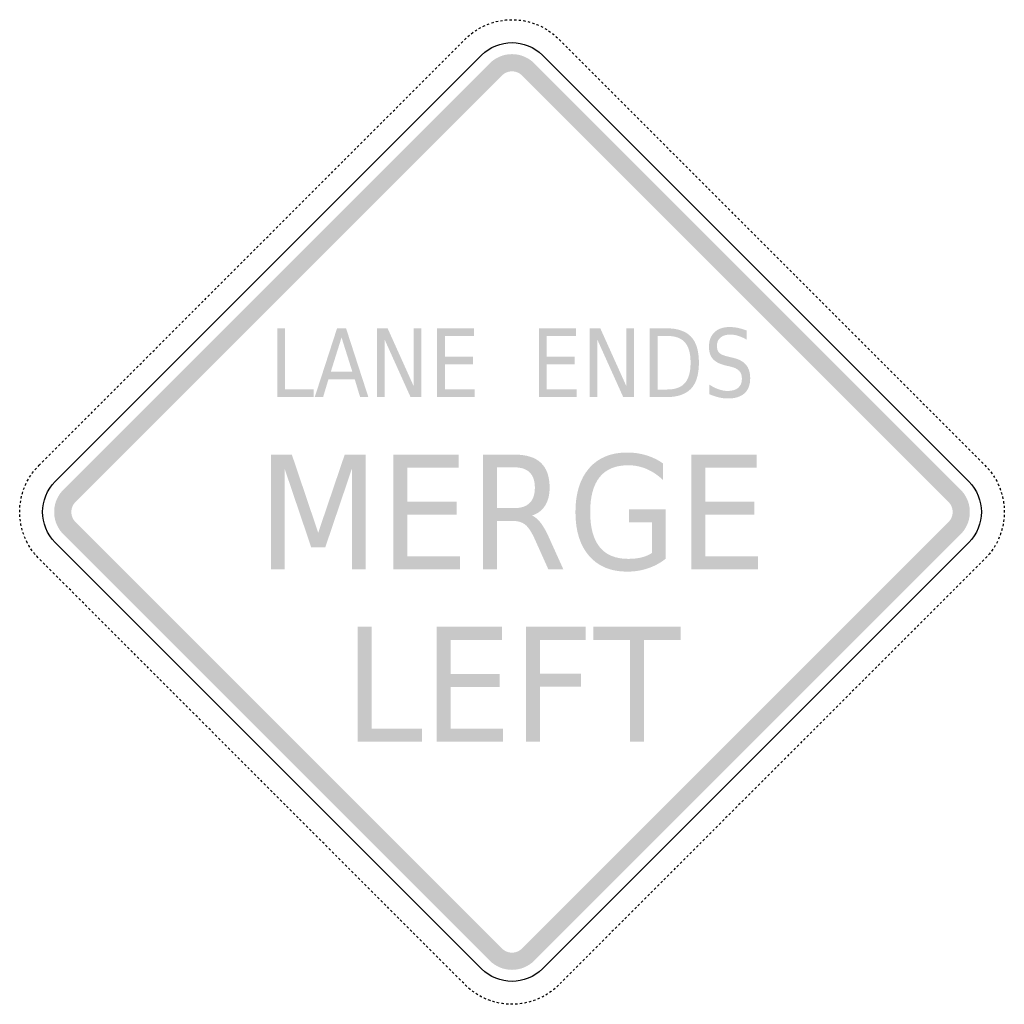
# Model space of a CAD drawing. Header units: inches. Extents: x -0.494 to 0.494, y -0.494 to 0.494.
import ezdxf

# ---------------------------------------------------------------- set-up
doc = ezdxf.new("R2010")
doc.units = ezdxf.units.IN
doc.header["$MEASUREMENT"] = 0

msp = doc.modelspace()

# ---------------------------------------------------------------- hatches: boundary and pattern name
for points in [[(0.02238, 0.44973), (0.02008, 0.45182), (0.01759, 0.45367), (0.01492, 0.45527), (0.01211, 0.45659), (0.00919, 0.45764), (0.00618, 0.4584), (0.0031, 0.45885), (0, 0.459), (-0.0031, 0.45885), (-0.00618, 0.4584), (-0.00919, 0.45764), (-0.01211, 0.45659), (-0.01492, 0.45527), (-0.01759, 0.45367), (-0.02008, 0.45182), (-0.02238, 0.44973), (-0.01018, 0.43752), (-0.00913, 0.43847), (-0.00799, 0.43931), (-0.00678, 0.44004), (-0.00551, 0.44064), (-0.00418, 0.44112), (-0.00281, 0.44146), (-0.00141, 0.44167), (0, 0.44174), (0.00141, 0.44167), (0.00281, 0.44146), (0.00418, 0.44112), (0.00551, 0.44064), (0.00678, 0.44004), (0.00799, 0.43931), (0.00913, 0.43847), (0.01017, 0.43752), (0.02238, 0.44973)], [(-0.43752, 0.01018), (-0.01018, 0.43752), (-0.02238, 0.44973), (-0.44973, 0.02239), (-0.43752, 0.01018)], [(0.01017, 0.43752), (0.43752, 0.01018), (0.44973, 0.02239), (0.02238, 0.44973), (0.01017, 0.43752)], [(-0.23537, 0.18419), (-0.22742, 0.18419), (-0.22742, 0.12298), (-0.19884, 0.12298), (-0.19884, 0.11512), (-0.23537, 0.11512), (-0.23537, 0.18419)], [(-0.13541, 0.18419), (-0.12471, 0.18419), (-0.09868, 0.1264), (-0.09868, 0.18419), (-0.09097, 0.18419), (-0.09097, 0.11512), (-0.10167, 0.11512), (-0.1277, 0.1729), (-0.1277, 0.11512), (-0.13541, 0.11512), (-0.13541, 0.18419)], [(-0.07517, 0.18419), (-0.03805, 0.18419), (-0.03805, 0.17632), (-0.06722, 0.17632), (-0.06722, 0.15587), (-0.03926, 0.15587), (-0.03926, 0.14801), (-0.06722, 0.14801), (-0.06722, 0.12298), (-0.03734, 0.12298), (-0.03734, 0.11512), (-0.07517, 0.11512), (-0.07517, 0.18419)], [(0.02692, 0.18419), (0.06404, 0.18419), (0.06404, 0.17632), (0.03486, 0.17632), (0.03486, 0.15587), (0.06282, 0.15587), (0.06282, 0.14801), (0.03486, 0.14801), (0.03486, 0.12298), (0.06475, 0.12298), (0.06475, 0.11512), (0.02692, 0.11512), (0.02692, 0.18419)], [(0.0778, 0.18419), (0.0885, 0.18419), (0.11453, 0.1264), (0.11453, 0.18419), (0.12224, 0.18419), (0.12224, 0.11512), (0.11154, 0.11512), (0.08551, 0.1729), (0.08551, 0.11512), (0.0778, 0.11512), (0.0778, 0.18419)], [(-0.24159, 0.05756), (-0.22071, 0.05756), (-0.19427, -0.02078), (-0.16769, 0.05756), (-0.1468, 0.05756), (-0.1468, -0.05756), (-0.16047, -0.05756), (-0.16047, 0.04353), (-0.18719, -0.03543), (-0.20128, -0.03543), (-0.22799, 0.04353), (-0.22799, -0.05756), (-0.24159, -0.05756), (-0.24159, 0.05756)], [(-0.11898, 0.05756), (-0.05347, 0.05756), (-0.05347, 0.04445), (-0.10496, 0.04445), (-0.10496, 0.01037), (-0.05562, 0.01037), (-0.05562, -0.00274), (-0.10496, -0.00274), (-0.10496, -0.04445), (-0.05222, -0.04445), (-0.05222, -0.05756), (-0.11898, -0.05756), (-0.11898, 0.05756)], [(0.17969, 0.05756), (0.2452, 0.05756), (0.2452, 0.04445), (0.19371, 0.04445), (0.19371, 0.01037), (0.24305, 0.01037), (0.24305, -0.00274), (0.19371, -0.00274), (0.19371, -0.04445), (0.24645, -0.04445), (0.24645, -0.05756), (0.17969, -0.05756), (0.17969, 0.05756)], [(-0.44973, 0.02239), (-0.4517, 0.02022), (-0.45346, 0.01789), (-0.455, 0.01541), (-0.45631, 0.01279), (-0.45736, 0.01006), (-0.45816, 0.00725), (-0.4587, 0.00437), (-0.45897, 0.00146), (-0.45897, -0.00146), (-0.4587, -0.00437), (-0.45816, -0.00725), (-0.45736, -0.01006), (-0.45631, -0.01279), (-0.455, -0.0154), (-0.45346, -0.01789), (-0.4517, -0.02022), (-0.44973, -0.02238), (-0.43752, -0.01017), (-0.43842, -0.00919), (-0.43922, -0.00813), (-0.43992, -0.007), (-0.44051, -0.00581), (-0.44099, -0.00457), (-0.44135, -0.00329), (-0.4416, -0.00199), (-0.44172, -0.00066), (-0.44172, 0.00067), (-0.4416, 0.00199), (-0.44135, 0.0033), (-0.44099, 0.00457), (-0.44051, 0.00581), (-0.43992, 0.007), (-0.43922, 0.00813), (-0.43842, 0.00919), (-0.43752, 0.01018), (-0.44973, 0.02239)], [(0.44973, -0.02238), (0.4517, -0.02022), (0.45346, -0.01789), (0.455, -0.0154), (0.45631, -0.01279), (0.45736, -0.01006), (0.45816, -0.00725), (0.4587, -0.00437), (0.45897, -0.00146), (0.45897, 0.00146), (0.4587, 0.00437), (0.45816, 0.00725), (0.45736, 0.01006), (0.45631, 0.01279), (0.455, 0.01541), (0.45346, 0.01789), (0.4517, 0.02022), (0.44973, 0.02239), (0.43752, 0.01018), (0.43842, 0.00919), (0.43922, 0.00813), (0.43992, 0.007), (0.44051, 0.00581), (0.44099, 0.00457), (0.44135, 0.0033), (0.4416, 0.00199), (0.44172, 0.00067), (0.44172, -0.00066), (0.4416, -0.00199), (0.44135, -0.00329), (0.44099, -0.00457), (0.44051, -0.00581), (0.43992, -0.007), (0.43922, -0.00813), (0.43842, -0.00919), (0.43752, -0.01017), (0.44973, -0.02238)], [(-0.01018, -0.43752), (-0.43752, -0.01017), (-0.44973, -0.02238), (-0.02238, -0.44973), (-0.01018, -0.43752)], [(0.43752, -0.01017), (0.01017, -0.43752), (0.02238, -0.44973), (0.44973, -0.02238), (0.43752, -0.01017)], [(-0.15482, -0.11512), (-0.1408, -0.11512), (-0.1408, -0.21712), (-0.09035, -0.21712), (-0.09035, -0.23023), (-0.15482, -0.23023), (-0.15482, -0.11512)], [(-0.07564, -0.11512), (-0.01013, -0.11512), (-0.01013, -0.12822), (-0.06162, -0.12822), (-0.06162, -0.1623), (-0.01228, -0.1623), (-0.01228, -0.17541), (-0.06162, -0.17541), (-0.06162, -0.21712), (-0.00888, -0.21712), (-0.00888, -0.23023), (-0.07564, -0.23023), (-0.07564, -0.11512)], [(0.01416, -0.11512), (0.0737, -0.11512), (0.0737, -0.12822), (0.02817, -0.12822), (0.02817, -0.16215), (0.06925, -0.16215), (0.06925, -0.17526), (0.02817, -0.17526), (0.02817, -0.23023), (0.01416, -0.23023), (0.01416, -0.11512)], [(0.08154, -0.11512), (0.16918, -0.11512), (0.16918, -0.12822), (0.1324, -0.12822), (0.1324, -0.23023), (0.11832, -0.23023), (0.11832, -0.12822), (0.08154, -0.12822), (0.08154, -0.11512)], [(-0.02238, -0.44973), (-0.02008, -0.45182), (-0.01759, -0.45367), (-0.01492, -0.45526), (-0.01211, -0.45659), (-0.00919, -0.45764), (-0.00618, -0.45839), (-0.0031, -0.45885), (0, -0.459), (0.0031, -0.45885), (0.00618, -0.45839), (0.00919, -0.45764), (0.01211, -0.45659), (0.01492, -0.45526), (0.01759, -0.45367), (0.02008, -0.45182), (0.02238, -0.44973), (0.01017, -0.43752), (0.00913, -0.43847), (0.00799, -0.43931), (0.00678, -0.44004), (0.00551, -0.44064), (0.00418, -0.44111), (0.00281, -0.44146), (0.00141, -0.44167), (0, -0.44173), (-0.00141, -0.44167), (-0.00281, -0.44146), (-0.00418, -0.44111), (-0.00551, -0.44064), (-0.00678, -0.44004), (-0.00799, -0.43931), (-0.00913, -0.43847), (-0.01018, -0.43752), (-0.02238, -0.44973)]]:
    msp.add_hatch(color=7).paths.add_polyline_path(points)
h = msp.add_hatch(color=7)
h.paths.add_polyline_path([(-0.17536, 0.18419), (-0.16636, 0.18419), (-0.14398, 0.11512), (-0.15224, 0.11512), (-0.15759, 0.13284), (-0.18405, 0.13284), (-0.1894, 0.11512), (-0.19777, 0.11512), (-0.17536, 0.18419)])
h.paths.add_polyline_path([(-0.17088, 0.17498), (-0.18165, 0.14061), (-0.16006, 0.14061), (-0.17088, 0.17498)], flags=0)
h = msp.add_hatch(color=7)
edge = h.paths.add_edge_path()
edge.add_line((0.13804, 0.18419), (0.15436, 0.18419))
edge.add_spline(control_points=[(0.15436, 0.18419), (0.16574, 0.18419), (0.17409, 0.1814), (0.17941, 0.17584), (0.18473, 0.17027), (0.18739, 0.16156), (0.18739, 0.14972), (0.18739, 0.13782), (0.18472, 0.12907), (0.17937, 0.12349), (0.17402, 0.11791), (0.16569, 0.11512), (0.15436, 0.11512)], knot_values=[0, 0, 0, 0, 1, 1, 1, 2, 2, 2, 3, 3, 3, 4, 4, 4, 4], degree=3, periodic=0)
edge.add_line((0.15436, 0.11512), (0.13804, 0.11512))
edge.add_line((0.13804, 0.11512), (0.13804, 0.18419))
edge = h.paths.add_edge_path(flags=0)
edge.add_line((0.14599, 0.17651), (0.14599, 0.1228))
edge.add_line((0.14599, 0.1228), (0.15558, 0.1228))
edge.add_spline(control_points=[(0.15558, 0.1228), (0.16368, 0.1228), (0.16961, 0.12496), (0.17337, 0.12927), (0.17714, 0.13359), (0.17902, 0.14041), (0.17902, 0.14972), (0.17902, 0.15897), (0.17714, 0.16575), (0.17337, 0.17005), (0.16961, 0.17436), (0.16368, 0.17651), (0.15558, 0.17651)], knot_values=[0, 0, 0, 0, 1, 1, 1, 2, 2, 2, 3, 3, 3, 4, 4, 4, 4], degree=3, periodic=0)
edge.add_line((0.15558, 0.17651), (0.14599, 0.17651))
h = msp.add_hatch(color=7)
edge = h.paths.add_edge_path()
edge.add_line((0.23525, 0.18192), (0.23525, 0.17281))
edge.add_spline(control_points=[(0.23525, 0.17281), (0.23223, 0.1745), (0.22939, 0.17577), (0.22672, 0.1766), (0.22404, 0.17743), (0.22146, 0.17785), (0.21897, 0.17785), (0.21464, 0.17785), (0.21131, 0.17686), (0.20896, 0.17489), (0.20662, 0.17291), (0.20544, 0.17011), (0.20544, 0.16647), (0.20544, 0.16341), (0.20622, 0.16111), (0.20778, 0.15955), (0.20934, 0.15799), (0.2123, 0.15674), (0.21665, 0.15578)], knot_values=[0, 0, 0, 0, 1, 1, 1, 2, 2, 2, 3, 3, 3, 4, 4, 4, 5, 5, 5, 6, 6, 6, 6], degree=3, periodic=0)
edge.add_line((0.21665, 0.15578), (0.22145, 0.15462))
edge.add_spline(control_points=[(0.22145, 0.15462), (0.22737, 0.1533), (0.23174, 0.15096), (0.23456, 0.14762), (0.23738, 0.14427), (0.23879, 0.13979), (0.23879, 0.13418), (0.23879, 0.12748), (0.23688, 0.12241), (0.23307, 0.11896), (0.22925, 0.1155), (0.22366, 0.11378), (0.2163, 0.11378), (0.21352, 0.11378), (0.21056, 0.11415), (0.20743, 0.11489), (0.2043, 0.11563), (0.20105, 0.11672), (0.1977, 0.11817)], knot_values=[0, 0, 0, 0, 1, 1, 1, 2, 2, 2, 3, 3, 3, 4, 4, 4, 5, 5, 5, 6, 6, 6, 6], degree=3, periodic=0)
edge.add_line((0.1977, 0.11817), (0.1977, 0.12779))
edge.add_spline(control_points=[(0.1977, 0.12779), (0.20092, 0.12566), (0.20408, 0.12406), (0.20717, 0.12298), (0.21027, 0.1219), (0.21331, 0.12136), (0.2163, 0.12136), (0.22083, 0.12136), (0.22433, 0.12241), (0.22679, 0.12451), (0.22926, 0.12661), (0.23049, 0.1296), (0.23049, 0.13348), (0.23049, 0.13688), (0.22961, 0.13953), (0.22784, 0.14144), (0.22607, 0.14335), (0.22316, 0.14479), (0.21913, 0.14574)], knot_values=[0, 0, 0, 0, 1, 1, 1, 2, 2, 2, 3, 3, 3, 4, 4, 4, 5, 5, 5, 6, 6, 6, 6], degree=3, periodic=0)
edge.add_line((0.21913, 0.14574), (0.21429, 0.14685))
edge.add_spline(control_points=[(0.21429, 0.14685), (0.20837, 0.14824), (0.20408, 0.15041), (0.20143, 0.15338), (0.19878, 0.15634), (0.19746, 0.16045), (0.19746, 0.16573), (0.19746, 0.17183), (0.19929, 0.17665), (0.20295, 0.18016), (0.2066, 0.18368), (0.21164, 0.18544), (0.21807, 0.18544), (0.22082, 0.18544), (0.22362, 0.18514), (0.22648, 0.18456), (0.22934, 0.18397), (0.23226, 0.18309), (0.23525, 0.18192)], knot_values=[0, 0, 0, 0, 1, 1, 1, 2, 2, 2, 3, 3, 3, 4, 4, 4, 5, 5, 5, 6, 6, 6, 6], degree=3, periodic=0)
h = msp.add_hatch(color=7)
edge = h.paths.add_edge_path()
edge.add_line((0.14021, -0.04113), (0.14021, -0.01022))
edge.add_line((0.14021, -0.01022), (0.11731, -0.01022))
edge.add_line((0.11731, -0.01022), (0.11731, 0.00258))
edge.add_line((0.11731, 0.00258), (0.15409, 0.00258))
edge.add_line((0.15409, 0.00258), (0.15409, -0.04684))
edge.add_spline(control_points=[(0.15409, -0.04684), (0.14868, -0.05111), (0.14271, -0.05433), (0.13618, -0.05652), (0.12966, -0.0587), (0.1227, -0.05979), (0.1153, -0.05979), (0.09911, -0.05979), (0.08644, -0.05454), (0.0773, -0.04403), (0.06817, -0.03351), (0.0636, -0.01888), (0.0636, -0.00011), (0.0636, 0.0187), (0.06817, 0.03336), (0.0773, 0.04387), (0.08644, 0.05438), (0.09911, 0.05964), (0.1153, 0.05964), (0.12205, 0.05964), (0.12847, 0.05872), (0.13455, 0.05686), (0.14064, 0.05501), (0.14625, 0.05229), (0.15138, 0.04869)], knot_values=[0, 0, 0, 0, 1, 1, 1, 2, 2, 2, 3, 3, 3, 4, 4, 4, 5, 5, 5, 6, 6, 6, 7, 7, 7, 8, 8, 8, 8], degree=3, periodic=0)
edge.add_line((0.15138, 0.04869), (0.15138, 0.03211))
edge.add_spline(control_points=[(0.15138, 0.03211), (0.1462, 0.037), (0.14069, 0.04067), (0.13487, 0.04314), (0.12904, 0.04561), (0.12291, 0.04684), (0.11648, 0.04684), (0.1038, 0.04684), (0.09428, 0.04291), (0.08792, 0.03504), (0.08156, 0.02718), (0.07838, 0.01546), (0.07838, -0.00011), (0.07838, -0.01564), (0.08156, -0.02733), (0.08792, -0.0352), (0.09428, -0.04306), (0.1038, -0.04699), (0.11648, -0.04699), (0.12143, -0.04699), (0.12584, -0.04652), (0.12973, -0.04557), (0.13362, -0.04462), (0.13711, -0.04314), (0.14021, -0.04113)], knot_values=[0, 0, 0, 0, 1, 1, 1, 2, 2, 2, 3, 3, 3, 4, 4, 4, 5, 5, 5, 6, 6, 6, 7, 7, 7, 8, 8, 8, 8], degree=3, periodic=0)
h = msp.add_hatch(color=7)
edge = h.paths.add_edge_path()
edge.add_spline(control_points=[(0.01995, -0.00358), (0.02296, -0.00472), (0.02588, -0.00713), (0.02873, -0.01083), (0.03157, -0.01453), (0.03443, -0.01962), (0.0373, -0.0261)], knot_values=[0, 0, 0, 0, 1, 1, 1, 2, 2, 2, 2], degree=3, periodic=0)
edge.add_line((0.0373, -0.0261), (0.05152, -0.05756))
edge.add_line((0.05152, -0.05756), (0.03647, -0.05756))
edge.add_line((0.03647, -0.05756), (0.02321, -0.02803))
edge.add_spline(control_points=[(0.02321, -0.02803), (0.01979, -0.02032), (0.01647, -0.0152), (0.01325, -0.01268), (0.01004, -0.01016), (0.00566, -0.0089), (0.0001, -0.0089)], knot_values=[0, 0, 0, 0, 1, 1, 1, 2, 2, 2, 2], degree=3, periodic=0)
edge.add_line((0.0001, -0.0089), (-0.01516, -0.0089))
edge.add_line((-0.01516, -0.0089), (-0.01516, -0.05756))
edge.add_line((-0.01516, -0.05756), (-0.02918, -0.05756))
edge.add_line((-0.02918, -0.05756), (-0.02918, 0.05756))
edge.add_line((-0.02918, 0.05756), (0.00246, 0.05756))
edge.add_spline(control_points=[(0.00246, 0.05756), (0.01431, 0.05756), (0.02314, 0.05481), (0.02897, 0.04931), (0.0348, 0.04381), (0.03772, 0.03551), (0.03772, 0.0244), (0.03772, 0.01716), (0.0362, 0.01114), (0.03317, 0.00636), (0.03014, 0.00158), (0.02573, -0.00173), (0.01995, -0.00358)], knot_values=[0, 0, 0, 0, 1, 1, 1, 2, 2, 2, 3, 3, 3, 4, 4, 4, 4], degree=3, periodic=0)
edge = h.paths.add_edge_path(flags=0)
edge.add_line((-0.01516, 0.04476), (-0.01516, 0.00389))
edge.add_line((-0.01516, 0.00389), (0.00246, 0.00389))
edge.add_spline(control_points=[(0.00246, 0.00389), (0.00922, 0.00389), (0.01432, 0.00563), (0.01776, 0.0091), (0.02121, 0.01257), (0.02293, 0.01767), (0.02293, 0.0244), (0.02293, 0.03114), (0.02121, 0.03621), (0.01776, 0.03963), (0.01432, 0.04305), (0.00922, 0.04476), (0.00246, 0.04476)], knot_values=[0, 0, 0, 0, 1, 1, 1, 2, 2, 2, 3, 3, 3, 4, 4, 4, 4], degree=3, periodic=0)
edge.add_line((0.00246, 0.04476), (-0.01516, 0.04476))

# ---------------------------------------------------------------- linework, layer by layer
at = {"color": 7}
for p, q in [((-0.03315, 0.48464), (-0.03114, 0.48577)), ((-0.02909, 0.4868), (-0.02787, 0.4874)), ((-0.02787, 0.4874), (-0.027, 0.48778)), ((-0.02489, 0.4887), (-0.02274, 0.48951)), ((-0.02056, 0.49026), (-0.01885, 0.49081)), ((-0.01885, 0.49081), (-0.01836, 0.49094)), ((-0.01614, 0.49154), (-0.01576, 0.49165)), ((-0.01576, 0.49165), (-0.0139, 0.49205)), ((-0.01164, 0.4925), (-0.0095, 0.49286)), ((-0.0095, 0.49286), (-0.00937, 0.49287)), ((-0.00708, 0.49315), (-0.00634, 0.49324)), ((-0.00634, 0.49324), (-0.00479, 0.49335)), ((-0.00249, 0.49348), (-0.00019, 0.49353)), ((0.00211, 0.49349), (0.00318, 0.49346)), ((0.00318, 0.49346), (0.00441, 0.49337)), ((0.00671, 0.49319), (0.00899, 0.49292)), ((0.01127, 0.49256), (0.01264, 0.49233)), ((0.01264, 0.49233), (0.01353, 0.49213)), ((0.01578, 0.49164), (0.018, 0.49104)), ((0.0202, 0.49037), (0.0219, 0.48983)), ((0.0219, 0.48983), (0.02239, 0.48964)), ((0.02454, 0.48883), (0.02491, 0.48869)), ((0.02491, 0.48869), (0.02666, 0.48793)), ((0.02875, 0.48697), (0.03078, 0.48597)), ((0.03078, 0.48597), (0.03081, 0.48595)), ((0.03283, 0.48483), (0.03363, 0.48437)), ((0.03363, 0.48437), (0.0348, 0.48365)), ((-0.04762, 0.47334), (-0.0468, 0.47415)), ((-0.0468, 0.47415), (-0.04597, 0.47494)), ((-0.0443, 0.47653), (-0.04255, 0.47803)), ((-0.04077, 0.47948), (-0.03914, 0.48074)), ((-0.03914, 0.48074), (-0.03894, 0.48088)), ((-0.03705, 0.48219), (-0.03642, 0.48263)), ((-0.03642, 0.48263), (-0.03512, 0.48345)), ((0.03674, 0.48241), (0.03863, 0.48109)), ((0.04047, 0.47971), (0.04178, 0.4787)), ((0.04178, 0.4787), (0.04227, 0.47827)), ((0.04402, 0.47677), (0.04433, 0.4765)), ((0.04433, 0.4765), (0.0457, 0.4752)), ((-0.05739, 0.46357), (-0.05576, 0.4652)), ((-0.05413, 0.46683), (-0.0525, 0.46845)), ((-0.05087, 0.47008), (-0.04925, 0.47171)), ((0.04735, 0.4736), (0.04898, 0.47197)), ((0.05061, 0.47035), (0.05224, 0.46872)), ((0.05387, 0.46709), (0.05549, 0.46546)), ((-0.06715, 0.4538), (-0.06553, 0.45543)), ((-0.0639, 0.45706), (-0.06227, 0.45869)), ((-0.06064, 0.46031), (-0.05901, 0.46194)), ((0.05712, 0.46383), (0.05875, 0.46221)), ((0.06038, 0.46058), (0.06201, 0.45895)), ((0.06363, 0.45732), (0.06526, 0.45569)), ((0.06689, 0.45407), (0.06852, 0.45244)), ((-0.07692, 0.44403), (-0.07529, 0.44566)), ((-0.07367, 0.44729), (-0.07204, 0.44892)), ((-0.07041, 0.45055), (-0.06878, 0.45217)), ((0.07015, 0.45081), (0.07177, 0.44918)), ((0.0734, 0.44755), (0.07503, 0.44593)), ((0.07666, 0.4443), (0.07829, 0.44267)), ((-0.08669, 0.43427), (-0.08506, 0.43589)), ((-0.08343, 0.43752), (-0.08181, 0.43915)), ((-0.08018, 0.44078), (-0.07855, 0.44241)), ((0.07991, 0.44104), (0.08154, 0.43941)), ((0.08317, 0.43779), (0.0848, 0.43616)), ((0.08643, 0.43453), (0.08805, 0.4329)), ((-0.09646, 0.4245), (-0.09483, 0.42613)), ((-0.0932, 0.42775), (-0.09157, 0.42938)), ((-0.08995, 0.43101), (-0.08832, 0.43264)), ((0.08968, 0.43127), (0.09131, 0.42965)), ((0.09294, 0.42802), (0.09457, 0.42639)), ((0.09619, 0.42476), (0.09782, 0.42313)), ((-0.10623, 0.41473), (-0.1046, 0.41636)), ((-0.10297, 0.41799), (-0.10134, 0.41961)), ((-0.09971, 0.42124), (-0.09809, 0.42287)), ((0.09945, 0.42151), (0.10108, 0.41988)), ((0.10271, 0.41825), (0.10433, 0.41662)), ((0.10596, 0.41499), (0.10759, 0.41337)), ((-0.11599, 0.40496), (-0.11437, 0.40659)), ((-0.11274, 0.40822), (-0.11111, 0.40985)), ((-0.10948, 0.41147), (-0.10785, 0.4131)), ((0.10922, 0.41174), (0.11085, 0.41011)), ((0.11247, 0.40848), (0.1141, 0.40685)), ((0.11573, 0.40523), (0.11736, 0.4036)), ((-0.12576, 0.39519), (-0.12413, 0.39682)), ((-0.12251, 0.39845), (-0.12088, 0.40008)), ((-0.11925, 0.40171), (-0.11762, 0.40333)), ((0.11899, 0.40197), (0.12061, 0.40034)), ((0.12224, 0.39871), (0.12387, 0.39709)), ((0.1255, 0.39546), (0.12713, 0.39383)), ((-0.13553, 0.38543), (-0.1339, 0.38705)), ((-0.13227, 0.38868), (-0.13065, 0.39031)), ((-0.12902, 0.39194), (-0.12739, 0.39357)), ((0.12875, 0.3922), (0.13038, 0.39057)), ((0.13201, 0.38895), (0.13364, 0.38732)), ((0.13527, 0.38569), (0.13689, 0.38406)), ((-0.1453, 0.37566), (-0.14367, 0.37729)), ((-0.14204, 0.37891), (-0.14041, 0.38054)), ((-0.13879, 0.38217), (-0.13716, 0.3838)), ((0.13852, 0.38243), (0.14015, 0.38081)), ((0.14178, 0.37918), (0.14341, 0.37755)), ((0.14503, 0.37592), (0.14666, 0.37429)), ((-0.15507, 0.36589), (-0.15344, 0.36752)), ((-0.15181, 0.36915), (-0.15018, 0.37077)), ((-0.14855, 0.3724), (-0.14693, 0.37403)), ((0.14829, 0.37267), (0.14992, 0.37104)), ((0.15155, 0.36941), (0.15317, 0.36778)), ((0.1548, 0.36615), (0.15643, 0.36453)), ((-0.16483, 0.35612), (-0.16321, 0.35775)), ((-0.16158, 0.35938), (-0.15995, 0.36101)), ((-0.15832, 0.36263), (-0.15669, 0.36426)), ((0.15806, 0.3629), (0.15969, 0.36127)), ((0.16131, 0.35964), (0.16294, 0.35801)), ((0.16457, 0.35639), (0.1662, 0.35476)), ((-0.1746, 0.34635), (-0.17297, 0.34798)), ((-0.17135, 0.34961), (-0.16972, 0.35124)), ((-0.16809, 0.35287), (-0.16646, 0.35449)), ((0.16783, 0.35313), (0.16945, 0.3515)), ((0.17108, 0.34987), (0.17271, 0.34825)), ((0.17434, 0.34662), (0.17597, 0.34499)), ((-0.18437, 0.33659), (-0.18274, 0.33821)), ((-0.18111, 0.33984), (-0.17949, 0.34147)), ((-0.17786, 0.3431), (-0.17623, 0.34473)), ((0.17759, 0.34336), (0.17922, 0.34173)), ((0.18085, 0.34011), (0.18248, 0.33848)), ((0.18411, 0.33685), (0.18573, 0.33522)), ((-0.19414, 0.32682), (-0.19251, 0.32845)), ((-0.19088, 0.33007), (-0.18925, 0.3317)), ((-0.18763, 0.33333), (-0.186, 0.33496)), ((0.18736, 0.33359), (0.18899, 0.33197)), ((0.19062, 0.33034), (0.19224, 0.32871)), ((0.19387, 0.32708), (0.1955, 0.32545)), ((-0.20391, 0.31705), (-0.20228, 0.31868)), ((-0.20065, 0.32031), (-0.19902, 0.32193)), ((-0.19739, 0.32356), (-0.19577, 0.32519)), ((0.19713, 0.32383), (0.19876, 0.3222)), ((0.20038, 0.32057), (0.20201, 0.31894)), ((0.20364, 0.31731), (0.20527, 0.31569)), ((-0.21367, 0.30728), (-0.21205, 0.30891)), ((-0.21042, 0.31054), (-0.20879, 0.31217)), ((-0.20716, 0.31379), (-0.20553, 0.31542)), ((0.2069, 0.31406), (0.20852, 0.31243)), ((0.21015, 0.3108), (0.21178, 0.30917)), ((0.21341, 0.30755), (0.21504, 0.30592)), ((-0.22344, 0.29751), (-0.22181, 0.29914)), ((-0.22018, 0.30077), (-0.21856, 0.3024)), ((-0.21693, 0.30403), (-0.2153, 0.30565)), ((0.21666, 0.30429), (0.21829, 0.30266)), ((0.21992, 0.30103), (0.22155, 0.29941)), ((0.22318, 0.29778), (0.2248, 0.29615)), ((-0.23321, 0.28775), (-0.23158, 0.28938)), ((-0.22995, 0.291), (-0.22832, 0.29263)), ((-0.2267, 0.29426), (-0.22507, 0.29589)), ((0.22643, 0.29452), (0.22806, 0.29289)), ((0.22969, 0.29127), (0.23132, 0.28964)), ((0.23294, 0.28801), (0.23457, 0.28638)), ((-0.24298, 0.27798), (-0.24135, 0.27961)), ((-0.23972, 0.28124), (-0.23809, 0.28286)), ((-0.23646, 0.28449), (-0.23484, 0.28612)), ((0.2362, 0.28476), (0.23783, 0.28313)), ((0.23946, 0.2815), (0.24108, 0.27987)), ((0.24271, 0.27824), (0.24434, 0.27662)), ((-0.256, 0.26496), (-0.25437, 0.26658)), ((-0.25274, 0.26821), (-0.25112, 0.26984)), ((-0.24949, 0.27147), (-0.24786, 0.2731)), ((-0.24623, 0.27472), (-0.2446, 0.27635)), ((0.24597, 0.27499), (0.2476, 0.27336)), ((0.24922, 0.27173), (0.25085, 0.2701)), ((0.25248, 0.26848), (0.25411, 0.26685)), ((-0.26577, 0.25519), (-0.26414, 0.25682)), ((-0.26251, 0.25844), (-0.26088, 0.26007)), ((-0.25926, 0.2617), (-0.25763, 0.26333)), ((0.25574, 0.26522), (0.25736, 0.26359)), ((0.25899, 0.26196), (0.26062, 0.26034)), ((0.26225, 0.25871), (0.26388, 0.25708)), ((-0.27554, 0.24542), (-0.27391, 0.24705)), ((-0.27228, 0.24868), (-0.27065, 0.2503)), ((-0.26902, 0.25193), (-0.2674, 0.25356)), ((0.2655, 0.25545), (0.26713, 0.25382)), ((0.26876, 0.2522), (0.27039, 0.25057)), ((0.27202, 0.24894), (0.27364, 0.24731)), ((-0.2853, 0.23565), (-0.28368, 0.23728)), ((-0.28205, 0.23891), (-0.28042, 0.24054)), ((-0.27879, 0.24216), (-0.27716, 0.24379)), ((0.27527, 0.24568), (0.2769, 0.24406)), ((0.27853, 0.24243), (0.28016, 0.2408)), ((0.28178, 0.23917), (0.28341, 0.23754)), ((-0.29507, 0.22588), (-0.29344, 0.22751)), ((-0.29182, 0.22914), (-0.29019, 0.23077)), ((-0.28856, 0.2324), (-0.28693, 0.23402)), ((0.28504, 0.23592), (0.28667, 0.23429)), ((0.2883, 0.23266), (0.28992, 0.23103)), ((0.29155, 0.2294), (0.29318, 0.22778)), ((-0.30484, 0.21612), (-0.30321, 0.21774)), ((-0.30158, 0.21937), (-0.29996, 0.221)), ((-0.29833, 0.22263), (-0.2967, 0.22426)), ((0.29481, 0.22615), (0.29644, 0.22452)), ((0.29806, 0.22289), (0.29969, 0.22126)), ((0.30132, 0.21964), (0.30295, 0.21801)), ((-0.31461, 0.20635), (-0.31298, 0.20798)), ((-0.31135, 0.2096), (-0.30972, 0.21123)), ((-0.3081, 0.21286), (-0.30647, 0.21449)), ((0.30458, 0.21638), (0.3062, 0.21475)), ((0.30783, 0.21312), (0.30946, 0.2115)), ((0.31109, 0.20987), (0.31272, 0.20824)), ((-0.32438, 0.19658), (-0.32275, 0.19821)), ((-0.32112, 0.19984), (-0.31949, 0.20146)), ((-0.31786, 0.20309), (-0.31624, 0.20472)), ((0.31434, 0.20661), (0.31597, 0.20498)), ((0.3176, 0.20336), (0.31923, 0.20173)), ((0.32086, 0.2001), (0.32248, 0.19847)), ((-0.33414, 0.18681), (-0.33252, 0.18844)), ((-0.33089, 0.19007), (-0.32926, 0.1917)), ((-0.32763, 0.19332), (-0.326, 0.19495)), ((0.32411, 0.19684), (0.32574, 0.19522)), ((0.32737, 0.19359), (0.329, 0.19196)), ((0.33062, 0.19033), (0.33225, 0.1887)), ((-0.34391, 0.17704), (-0.34228, 0.17867)), ((-0.34066, 0.1803), (-0.33903, 0.18193)), ((-0.3374, 0.18356), (-0.33577, 0.18518)), ((0.33388, 0.18708), (0.33551, 0.18545)), ((0.33714, 0.18382), (0.33876, 0.18219)), ((0.34039, 0.18056), (0.34202, 0.17894)), ((-0.35368, 0.16728), (-0.35205, 0.1689)), ((-0.35042, 0.17053), (-0.3488, 0.17216)), ((-0.34717, 0.17379), (-0.34554, 0.17542)), ((0.34365, 0.17731), (0.34528, 0.17568)), ((0.3469, 0.17405), (0.34853, 0.17242)), ((0.35016, 0.1708), (0.35179, 0.16917)), ((-0.36345, 0.15751), (-0.36182, 0.15914)), ((-0.36019, 0.16076), (-0.35856, 0.16239)), ((-0.35694, 0.16402), (-0.35531, 0.16565)), ((0.35342, 0.16754), (0.35504, 0.16591)), ((0.35667, 0.16428), (0.3583, 0.16266)), ((0.35993, 0.16103), (0.36156, 0.1594)), ((-0.37322, 0.14774), (-0.37159, 0.14937)), ((-0.36996, 0.151), (-0.36833, 0.15262)), ((-0.3667, 0.15425), (-0.36508, 0.15588)), ((0.36318, 0.15777), (0.36481, 0.15614)), ((0.36644, 0.15452), (0.36807, 0.15289)), ((0.3697, 0.15126), (0.37132, 0.14963)), ((-0.38298, 0.13797), (-0.38136, 0.1396)), ((-0.37973, 0.14123), (-0.3781, 0.14286)), ((-0.37647, 0.14448), (-0.37484, 0.14611)), ((0.37295, 0.148), (0.37458, 0.14638)), ((0.37621, 0.14475), (0.37784, 0.14312)), ((0.37946, 0.14149), (0.38109, 0.13986)), ((0.38272, 0.13824), (0.38435, 0.13661)), ((-0.39275, 0.1282), (-0.39112, 0.12983)), ((-0.3895, 0.13146), (-0.38787, 0.13309)), ((-0.38624, 0.13472), (-0.38461, 0.13634)), ((0.38598, 0.13498), (0.3876, 0.13335)), ((0.38923, 0.13172), (0.39086, 0.1301)), ((0.39249, 0.12847), (0.39412, 0.12684)), ((-0.40252, 0.11844), (-0.40089, 0.12006)), ((-0.39926, 0.12169), (-0.39764, 0.12332)), ((-0.39601, 0.12495), (-0.39438, 0.12658)), ((0.39574, 0.12521), (0.39737, 0.12358)), ((0.399, 0.12196), (0.40063, 0.12033)), ((0.40225, 0.1187), (0.40388, 0.11707)), ((-0.41229, 0.10867), (-0.41066, 0.1103)), ((-0.40903, 0.11192), (-0.4074, 0.11355)), ((-0.40578, 0.11518), (-0.40415, 0.11681)), ((0.40551, 0.11544), (0.40714, 0.11382)), ((0.40877, 0.11219), (0.41039, 0.11056)), ((0.41202, 0.10893), (0.41365, 0.1073)), ((-0.42205, 0.0989), (-0.42043, 0.10053)), ((-0.4188, 0.10216), (-0.41717, 0.10378)), ((-0.41554, 0.10541), (-0.41392, 0.10704)), ((0.41528, 0.10568), (0.41691, 0.10405)), ((0.41853, 0.10242), (0.42016, 0.10079)), ((0.42179, 0.09916), (0.42342, 0.09754)), ((-0.43182, 0.08913), (-0.43019, 0.09076)), ((-0.42857, 0.09239), (-0.42694, 0.09402)), ((-0.42531, 0.09564), (-0.42368, 0.09727)), ((0.42505, 0.09591), (0.42667, 0.09428)), ((0.4283, 0.09265), (0.42993, 0.09102)), ((0.43156, 0.0894), (0.43319, 0.08777)), ((-0.44159, 0.07937), (-0.43996, 0.08099)), ((-0.43833, 0.08262), (-0.43671, 0.08425)), ((-0.43508, 0.08588), (-0.43345, 0.0875)), ((0.43481, 0.08614), (0.43644, 0.08451)), ((0.43807, 0.08289), (0.4397, 0.08126)), ((0.44133, 0.07963), (0.44295, 0.078)), ((-0.45136, 0.0696), (-0.44973, 0.07123)), ((-0.4481, 0.07285), (-0.44647, 0.07448)), ((-0.44485, 0.07611), (-0.44322, 0.07774)), ((0.44458, 0.07637), (0.44621, 0.07475)), ((0.44784, 0.07312), (0.44947, 0.07149)), ((0.45109, 0.06986), (0.45272, 0.06823)), ((-0.46113, 0.05983), (-0.4595, 0.06146)), ((-0.45787, 0.06309), (-0.45624, 0.06471)), ((-0.45461, 0.06634), (-0.45299, 0.06797)), ((0.45435, 0.06661), (0.45598, 0.06498)), ((0.45761, 0.06335), (0.45923, 0.06172)), ((0.46086, 0.06009), (0.46249, 0.05847)), ((-0.47089, 0.05006), (-0.46927, 0.05169)), ((-0.46764, 0.05332), (-0.46601, 0.05495)), ((-0.46438, 0.05657), (-0.46275, 0.0582)), ((0.46412, 0.05684), (0.46575, 0.05521)), ((0.46737, 0.05358), (0.469, 0.05195)), ((0.47063, 0.05033), (0.47226, 0.0487)), ((-0.48074, 0.03914), (-0.47969, 0.0405)), ((-0.47825, 0.04229), (-0.47675, 0.04404)), ((-0.47518, 0.04572), (-0.47415, 0.04681)), ((-0.47415, 0.04681), (-0.47252, 0.04843)), ((0.47389, 0.04707), (0.47415, 0.04681)), ((0.47415, 0.04681), (0.47548, 0.04541)), ((0.47703, 0.04371), (0.47853, 0.04196)), ((0.47995, 0.04015), (0.48074, 0.03914)), ((-0.48593, 0.03084), (-0.48481, 0.03285)), ((-0.48363, 0.03483), (-0.48263, 0.03642)), ((-0.48263, 0.03642), (-0.48239, 0.03677)), ((-0.48107, 0.03866), (-0.48074, 0.03914)), ((0.48074, 0.03914), (0.48132, 0.0383)), ((0.48264, 0.03641), (0.48386, 0.03446)), ((0.48502, 0.03247), (0.48596, 0.03078)), ((0.48596, 0.03078), (0.48613, 0.03045)), ((-0.49081, 0.01885), (-0.49036, 0.02024)), ((-0.48963, 0.02242), (-0.48882, 0.02457)), ((-0.48792, 0.02669), (-0.4874, 0.02787)), ((-0.4874, 0.02787), (-0.48695, 0.02878)), ((0.48715, 0.02839), (0.4874, 0.02787)), ((0.4874, 0.02787), (0.48809, 0.02629)), ((0.48897, 0.02416), (0.48978, 0.02201)), ((0.4905, 0.01982), (0.49081, 0.01885)), ((-0.49286, 0.0095), (-0.49255, 0.0113)), ((-0.49213, 0.01356), (-0.49164, 0.01576)), ((-0.49164, 0.01576), (-0.49163, 0.01581)), ((-0.49103, 0.01803), (-0.49081, 0.01885)), ((0.49081, 0.01885), (0.49114, 0.01761)), ((0.49173, 0.01539), (0.49222, 0.01314)), ((0.49262, 0.01087), (0.49286, 0.0095)), ((-0.49354, 0), (-0.49349, 0.00215)), ((-0.49353, -0.00015), (-0.49354, 0)), ((-0.49337, 0.00445), (-0.49323, 0.00635)), ((-0.49323, 0.00635), (-0.49319, 0.00674)), ((-0.49291, 0.00903), (-0.49286, 0.0095)), ((0.49286, 0.0095), (0.49296, 0.00859)), ((0.49324, 0.00631), (0.4934, 0.00401)), ((0.4935, 0.00171), (0.49354, 0)), ((0.49354, 0), (0.49352, -0.00059)), ((-0.49346, -0.00317), (-0.49348, -0.00246)), ((-0.49335, -0.00475), (-0.49346, -0.00317)), ((-0.49288, -0.00933), (-0.49315, -0.00705)), ((0.49286, -0.0095), (0.49281, -0.00976)), ((0.4931, -0.00748), (0.49286, -0.0095)), ((0.49346, -0.00317), (0.49332, -0.00519)), ((0.49347, -0.00289), (0.49346, -0.00317)), ((-0.49233, -0.01264), (-0.4925, -0.01161)), ((-0.49206, -0.01386), (-0.49233, -0.01264)), ((-0.49095, -0.01833), (-0.49155, -0.01611)), ((0.49144, -0.01653), (0.49084, -0.01875)), ((0.49233, -0.01264), (0.49197, -0.01429)), ((0.49243, -0.01203), (0.49233, -0.01264)), ((-0.48983, -0.0219), (-0.49027, -0.02053)), ((-0.48952, -0.02271), (-0.48983, -0.0219)), ((-0.48869, -0.02491), (-0.48871, -0.02486)), ((-0.48779, -0.02697), (-0.48869, -0.02491)), ((-0.48596, -0.03078), (-0.48682, -0.02906)), ((0.48662, -0.02945), (0.48596, -0.03078)), ((0.48854, -0.02526), (0.48762, -0.02737)), ((0.48983, -0.0219), (0.48937, -0.02311)), ((0.49013, -0.02094), (0.48983, -0.0219)), ((-0.48578, -0.03111), (-0.48596, -0.03078)), ((-0.48437, -0.03363), (-0.48466, -0.03312)), ((-0.48346, -0.03509), (-0.48437, -0.03363)), ((-0.4809, -0.03891), (-0.48221, -0.03702)), ((0.48074, -0.03914), (0.48064, -0.03926)), ((0.48196, -0.03738), (0.48074, -0.03914)), ((0.48437, -0.03363), (0.48323, -0.03546)), ((0.48445, -0.0335), (0.48437, -0.03363)), ((0.48596, -0.03078), (0.48557, -0.03149)), ((-0.47869, -0.04178), (-0.4795, -0.04074)), ((-0.47805, -0.04253), (-0.47869, -0.04178)), ((-0.4765, -0.04433), (-0.47655, -0.04428)), ((-0.47497, -0.04595), (-0.4765, -0.04433)), ((-0.47173, -0.04922), (-0.47336, -0.0476)), ((0.47305, -0.0479), (0.47142, -0.04953)), ((0.47625, -0.04459), (0.47466, -0.04626)), ((0.47869, -0.04178), (0.47776, -0.04286)), ((0.47923, -0.04108), (0.47869, -0.04178)), ((-0.46847, -0.05248), (-0.4701, -0.05085)), ((-0.46522, -0.05574), (-0.46685, -0.05411)), ((-0.46196, -0.05899), (-0.46359, -0.05736)), ((0.46328, -0.05767), (0.46165, -0.0593)), ((0.46654, -0.05442), (0.46491, -0.05604)), ((0.46979, -0.05116), (0.46817, -0.05279)), ((-0.45871, -0.06225), (-0.46033, -0.06062)), ((-0.45545, -0.0655), (-0.45708, -0.06388)), ((-0.45219, -0.06876), (-0.45382, -0.06713)), ((0.45351, -0.06744), (0.45189, -0.06907)), ((0.45677, -0.06418), (0.45514, -0.06581)), ((0.46003, -0.06093), (0.4584, -0.06256)), ((-0.44894, -0.07202), (-0.45057, -0.07039)), ((-0.44568, -0.07527), (-0.44731, -0.07364)), ((-0.44243, -0.07853), (-0.44405, -0.0769)), ((0.44375, -0.07721), (0.44212, -0.07884)), ((0.447, -0.07395), (0.44537, -0.07558)), ((0.45026, -0.0707), (0.44863, -0.07232)), ((-0.43917, -0.08178), (-0.4408, -0.08016)), ((-0.43591, -0.08504), (-0.43754, -0.08341)), ((-0.43266, -0.0883), (-0.43429, -0.08667)), ((0.43398, -0.08698), (0.43235, -0.0886)), ((0.43723, -0.08372), (0.43561, -0.08535)), ((0.44049, -0.08046), (0.43886, -0.08209)), ((-0.4294, -0.09155), (-0.43103, -0.08992)), ((-0.42615, -0.09481), (-0.42777, -0.09318)), ((-0.42289, -0.09806), (-0.42452, -0.09644)), ((0.42421, -0.09674), (0.42258, -0.09837)), ((0.42747, -0.09349), (0.42584, -0.09512)), ((0.43072, -0.09023), (0.42909, -0.09186)), ((-0.41963, -0.10132), (-0.42126, -0.09969)), ((-0.41638, -0.10458), (-0.41801, -0.10295)), ((-0.41312, -0.10783), (-0.41475, -0.1062)), ((0.41444, -0.10651), (0.41281, -0.10814)), ((0.4177, -0.10326), (0.41607, -0.10488)), ((0.42095, -0.1), (0.41933, -0.10163)), ((-0.40987, -0.11109), (-0.4115, -0.10946)), ((-0.40661, -0.11434), (-0.40824, -0.11272)), ((-0.40336, -0.1176), (-0.40498, -0.11597)), ((0.40467, -0.11628), (0.40305, -0.11791)), ((0.40793, -0.11302), (0.4063, -0.11465)), ((0.41119, -0.10977), (0.40956, -0.1114)), ((-0.4001, -0.12086), (-0.40173, -0.11923)), ((-0.39684, -0.12411), (-0.39847, -0.12248)), ((-0.39359, -0.12737), (-0.39522, -0.12574)), ((0.39491, -0.12605), (0.39328, -0.12767)), ((0.39816, -0.12279), (0.39654, -0.12442)), ((0.40142, -0.11953), (0.39979, -0.12116)), ((-0.39033, -0.13062), (-0.39196, -0.12899)), ((-0.38708, -0.13388), (-0.3887, -0.13225)), ((-0.38382, -0.13713), (-0.38545, -0.13551)), ((0.38514, -0.13581), (0.38351, -0.13744)), ((0.3884, -0.13256), (0.38677, -0.13419)), ((0.39165, -0.1293), (0.39002, -0.13093)), ((-0.38056, -0.14039), (-0.38219, -0.13876)), ((-0.37731, -0.14365), (-0.37894, -0.14202)), ((-0.37405, -0.1469), (-0.37568, -0.14527)), ((0.37537, -0.14558), (0.37374, -0.14721)), ((0.37863, -0.14233), (0.377, -0.14395)), ((0.38188, -0.13907), (0.38026, -0.1407)), ((-0.3708, -0.15016), (-0.37242, -0.14853)), ((-0.36754, -0.15341), (-0.36917, -0.15179)), ((-0.36428, -0.15667), (-0.36591, -0.15504)), ((0.3656, -0.15535), (0.36398, -0.15698)), ((0.36886, -0.15209), (0.36723, -0.15372)), ((0.37212, -0.14884), (0.37049, -0.15047)), ((-0.36103, -0.15993), (-0.36266, -0.1583)), ((-0.35777, -0.16318), (-0.3594, -0.16155)), ((-0.35452, -0.16644), (-0.35614, -0.16481)), ((0.35584, -0.16512), (0.35421, -0.16675)), ((0.35909, -0.16186), (0.35746, -0.16349)), ((0.36235, -0.15861), (0.36072, -0.16023)), ((-0.35126, -0.16969), (-0.35289, -0.16807)), ((-0.348, -0.17295), (-0.34963, -0.17132)), ((-0.34475, -0.17621), (-0.34638, -0.17458)), ((0.34607, -0.17489), (0.34444, -0.17651)), ((0.34932, -0.17163), (0.3477, -0.17326)), ((0.35258, -0.16837), (0.35095, -0.17)), ((-0.34149, -0.17946), (-0.34312, -0.17783)), ((-0.33824, -0.18272), (-0.33986, -0.18109)), ((-0.33498, -0.18597), (-0.33661, -0.18435)), ((0.3363, -0.18465), (0.33467, -0.18628)), ((0.33956, -0.1814), (0.33793, -0.18303)), ((0.34281, -0.17814), (0.34118, -0.17977)), ((-0.33172, -0.18923), (-0.33335, -0.1876)), ((-0.32847, -0.19249), (-0.3301, -0.19086)), ((-0.32521, -0.19574), (-0.32684, -0.19411)), ((-0.32196, -0.199), (-0.32358, -0.19737)), ((0.32653, -0.19442), (0.3249, -0.19605)), ((0.32979, -0.19117), (0.32816, -0.19279)), ((0.33304, -0.18791), (0.33142, -0.18954)), ((-0.3187, -0.20225), (-0.32033, -0.20063)), ((-0.31544, -0.20551), (-0.31707, -0.20388)), ((-0.31219, -0.20877), (-0.31382, -0.20714)), ((0.31676, -0.20419), (0.31514, -0.20582)), ((0.32002, -0.20093), (0.31839, -0.20256)), ((0.32328, -0.19768), (0.32165, -0.19931)), ((-0.30893, -0.21202), (-0.31056, -0.21039)), ((-0.30568, -0.21528), (-0.3073, -0.21365)), ((-0.30242, -0.21853), (-0.30405, -0.21691)), ((0.307, -0.21396), (0.30537, -0.21559)), ((0.31025, -0.2107), (0.30862, -0.21233)), ((0.31351, -0.20745), (0.31188, -0.20907)), ((-0.29916, -0.22179), (-0.30079, -0.22016)), ((-0.29591, -0.22505), (-0.29754, -0.22342)), ((-0.29265, -0.2283), (-0.29428, -0.22667)), ((0.29397, -0.22698), (0.29234, -0.22861)), ((0.29723, -0.22373), (0.2956, -0.22535)), ((0.30048, -0.22047), (0.29886, -0.2221)), ((0.30374, -0.21721), (0.30211, -0.21884)), ((-0.2894, -0.23156), (-0.29102, -0.22993)), ((-0.28614, -0.23481), (-0.28777, -0.23319)), ((-0.28288, -0.23807), (-0.28451, -0.23644)), ((0.2842, -0.23675), (0.28258, -0.23838)), ((0.28746, -0.23349), (0.28583, -0.23512)), ((0.29072, -0.23024), (0.28909, -0.23187)), ((-0.27963, -0.24133), (-0.28126, -0.2397)), ((-0.27637, -0.24458), (-0.278, -0.24295)), ((-0.27312, -0.24784), (-0.27474, -0.24621)), ((0.27444, -0.24652), (0.27281, -0.24815)), ((0.27769, -0.24326), (0.27606, -0.24489)), ((0.28095, -0.24001), (0.27932, -0.24163)), ((-0.26986, -0.25109), (-0.27149, -0.24947)), ((-0.2666, -0.25435), (-0.26823, -0.25272)), ((-0.26335, -0.25761), (-0.26498, -0.25598)), ((0.26467, -0.25629), (0.26304, -0.25791)), ((0.26792, -0.25303), (0.2663, -0.25466)), ((0.27118, -0.24977), (0.26955, -0.2514)), ((-0.26009, -0.26086), (-0.26172, -0.25923)), ((-0.25684, -0.26412), (-0.25846, -0.26249)), ((-0.25358, -0.26737), (-0.25521, -0.26575)), ((0.2549, -0.26605), (0.25327, -0.26768)), ((0.25816, -0.2628), (0.25653, -0.26443)), ((0.26141, -0.25954), (0.25978, -0.26117)), ((-0.25032, -0.27063), (-0.25195, -0.269)), ((-0.24707, -0.27389), (-0.2487, -0.27226)), ((-0.24381, -0.27714), (-0.24544, -0.27551)), ((0.24513, -0.27582), (0.2435, -0.27745)), ((0.24839, -0.27257), (0.24676, -0.27419)), ((0.25164, -0.26931), (0.25002, -0.27094)), ((-0.24056, -0.2804), (-0.24218, -0.27877)), ((-0.2373, -0.28365), (-0.23893, -0.28203)), ((-0.23404, -0.28691), (-0.23567, -0.28528)), ((0.23536, -0.28559), (0.23374, -0.28722)), ((0.23862, -0.28233), (0.23699, -0.28396)), ((0.24188, -0.27908), (0.24025, -0.28071)), ((-0.23079, -0.29017), (-0.23242, -0.28854)), ((-0.22753, -0.29342), (-0.22916, -0.29179)), ((-0.22428, -0.29668), (-0.2259, -0.29505)), ((0.2256, -0.29536), (0.22397, -0.29699)), ((0.22885, -0.2921), (0.22722, -0.29373)), ((0.23211, -0.28885), (0.23048, -0.29047)), ((-0.22102, -0.29993), (-0.22265, -0.29831)), ((-0.21776, -0.30319), (-0.21939, -0.30156)), ((-0.21451, -0.30645), (-0.21614, -0.30482)), ((0.21583, -0.30513), (0.2142, -0.30675)), ((0.21908, -0.30187), (0.21746, -0.3035)), ((0.22234, -0.29861), (0.22071, -0.30024)), ((-0.21125, -0.3097), (-0.21288, -0.30807)), ((-0.208, -0.31296), (-0.20963, -0.31133)), ((-0.20474, -0.31621), (-0.20637, -0.31459)), ((0.20606, -0.31489), (0.20443, -0.31652)), ((0.20932, -0.31164), (0.20769, -0.31327)), ((0.21257, -0.30838), (0.21094, -0.31001)), ((-0.20149, -0.31947), (-0.20311, -0.31784)), ((-0.19823, -0.32273), (-0.19986, -0.3211)), ((-0.19497, -0.32598), (-0.1966, -0.32435)), ((0.19629, -0.32466), (0.19467, -0.32629)), ((0.19955, -0.3214), (0.19792, -0.32303)), ((0.2028, -0.31815), (0.20118, -0.31978)), ((-0.19172, -0.32924), (-0.19335, -0.32761)), ((-0.18846, -0.33249), (-0.19009, -0.33087)), ((-0.18521, -0.33575), (-0.18683, -0.33412)), ((0.18653, -0.33443), (0.1849, -0.33606)), ((0.18978, -0.33117), (0.18815, -0.3328)), ((0.19304, -0.32792), (0.19141, -0.32954)), ((-0.18195, -0.339), (-0.18358, -0.33738)), ((-0.17869, -0.34226), (-0.18032, -0.34063)), ((-0.17544, -0.34552), (-0.17707, -0.34389)), ((0.17676, -0.3442), (0.17513, -0.34582)), ((0.18001, -0.34094), (0.17839, -0.34257)), ((0.18327, -0.33768), (0.18164, -0.33931)), ((-0.17218, -0.34877), (-0.17381, -0.34714)), ((-0.16893, -0.35203), (-0.17055, -0.3504)), ((-0.16567, -0.35528), (-0.1673, -0.35366)), ((0.16699, -0.35396), (0.16536, -0.35559)), ((0.17025, -0.35071), (0.16862, -0.35234)), ((0.1735, -0.34745), (0.17187, -0.34908)), ((-0.16241, -0.35854), (-0.16404, -0.35691)), ((-0.15916, -0.3618), (-0.16079, -0.36017)), ((-0.1559, -0.36505), (-0.15753, -0.36342)), ((0.15722, -0.36373), (0.15559, -0.36536)), ((0.16048, -0.36048), (0.15885, -0.3621)), ((0.16373, -0.35722), (0.16211, -0.35885)), ((-0.15265, -0.36831), (-0.15427, -0.36668)), ((-0.14939, -0.37156), (-0.15102, -0.36994)), ((-0.14613, -0.37482), (-0.14776, -0.37319)), ((0.14745, -0.3735), (0.14583, -0.37513)), ((0.15071, -0.37024), (0.14908, -0.37187)), ((0.15397, -0.36699), (0.15234, -0.36862)), ((-0.14288, -0.37808), (-0.14451, -0.37645)), ((-0.13962, -0.38133), (-0.14125, -0.3797)), ((-0.13637, -0.38459), (-0.13799, -0.38296)), ((0.13769, -0.38327), (0.13606, -0.3849)), ((0.14094, -0.38001), (0.13931, -0.38164)), ((0.1442, -0.37676), (0.14257, -0.37838)), ((-0.13311, -0.38784), (-0.13474, -0.38622)), ((-0.12985, -0.3911), (-0.13148, -0.38947)), ((-0.1266, -0.39436), (-0.12823, -0.39273)), ((0.12792, -0.39304), (0.12629, -0.39466)), ((0.13117, -0.38978), (0.12955, -0.39141)), ((0.13443, -0.38652), (0.1328, -0.38815)), ((-0.12334, -0.39761), (-0.12497, -0.39598)), ((-0.12009, -0.40087), (-0.12171, -0.39924)), ((-0.11683, -0.40412), (-0.11846, -0.4025)), ((0.11815, -0.4028), (0.11652, -0.40443)), ((0.12141, -0.39955), (0.11978, -0.40118)), ((0.12466, -0.39629), (0.12303, -0.39792)), ((-0.11357, -0.40738), (-0.1152, -0.40575)), ((-0.11032, -0.41064), (-0.11195, -0.40901)), ((-0.10706, -0.41389), (-0.10869, -0.41226)), ((0.10838, -0.41257), (0.10675, -0.4142)), ((0.11164, -0.40932), (0.11001, -0.41094)), ((0.11489, -0.40606), (0.11327, -0.40769)), ((-0.10381, -0.41715), (-0.10543, -0.41552)), ((-0.10055, -0.4204), (-0.10218, -0.41878)), ((-0.09729, -0.42366), (-0.09892, -0.42203)), ((0.09861, -0.42234), (0.09699, -0.42397)), ((0.10187, -0.41908), (0.10024, -0.42071)), ((0.10513, -0.41583), (0.1035, -0.41746)), ((-0.09404, -0.42692), (-0.09567, -0.42529)), ((-0.09078, -0.43017), (-0.09241, -0.42854)), ((-0.08753, -0.43343), (-0.08915, -0.4318)), ((0.08885, -0.43211), (0.08722, -0.43374)), ((0.0921, -0.42885), (0.09047, -0.43048)), ((0.09536, -0.4256), (0.09373, -0.42722)), ((-0.08427, -0.43668), (-0.0859, -0.43506)), ((-0.08101, -0.43994), (-0.08264, -0.43831)), ((-0.07776, -0.4432), (-0.07939, -0.44157)), ((0.07908, -0.44188), (0.07745, -0.4435)), ((0.08233, -0.43862), (0.08071, -0.44025)), ((0.08559, -0.43536), (0.08396, -0.43699)), ((-0.0745, -0.44645), (-0.07613, -0.44482)), ((-0.07125, -0.44971), (-0.07287, -0.44808)), ((-0.06799, -0.45296), (-0.06962, -0.45134)), ((0.06931, -0.45164), (0.06768, -0.45327)), ((0.07257, -0.44839), (0.07094, -0.45002)), ((0.07582, -0.44513), (0.07419, -0.44676)), ((-0.06473, -0.45622), (-0.06636, -0.45459)), ((-0.06148, -0.45948), (-0.06311, -0.45785)), ((-0.05822, -0.46273), (-0.05985, -0.4611)), ((0.05954, -0.46141), (0.05791, -0.46304)), ((0.0628, -0.45816), (0.06117, -0.45978)), ((0.06605, -0.4549), (0.06443, -0.45653)), ((-0.05497, -0.46599), (-0.05659, -0.46436)), ((-0.05171, -0.46924), (-0.05334, -0.46762)), ((-0.04845, -0.4725), (-0.05008, -0.47087)), ((0.04977, -0.47118), (0.04815, -0.47281)), ((0.05303, -0.46792), (0.0514, -0.46955)), ((0.05629, -0.46467), (0.05466, -0.4663)), ((-0.0468, -0.47415), (-0.04683, -0.47413)), ((-0.04516, -0.47571), (-0.0468, -0.47415)), ((-0.04178, -0.47869), (-0.04345, -0.47726)), ((-0.0417, -0.47875), (-0.04178, -0.47869)), ((-0.03914, -0.48074), (-0.03988, -0.48016)), ((-0.03802, -0.48152), (-0.03914, -0.48074)), ((-0.03417, -0.48404), (-0.03612, -0.48282)), ((0.03575, -0.48305), (0.0338, -0.48427)), ((0.03914, -0.48074), (0.03766, -0.48177)), ((0.03954, -0.48043), (0.03914, -0.48074)), ((0.04178, -0.47869), (0.04136, -0.47902)), ((0.04312, -0.47754), (0.04178, -0.47869)), ((0.04651, -0.47443), (0.04484, -0.47601)), ((-0.03078, -0.48596), (-0.03217, -0.48519)), ((-0.03015, -0.48628), (-0.03078, -0.48596)), ((-0.02787, -0.4874), (-0.02808, -0.4873)), ((-0.02598, -0.48823), (-0.02787, -0.4874)), ((-0.0219, -0.48983), (-0.02384, -0.48909)), ((-0.02169, -0.48989), (-0.0219, -0.48983)), ((-0.01885, -0.49081), (-0.01949, -0.4906)), ((-0.01728, -0.49123), (-0.01885, -0.49081)), ((-0.0128, -0.49229), (-0.01505, -0.4918)), ((-0.0095, -0.49286), (-0.01053, -0.49268)), ((-0.00825, -0.493), (-0.0095, -0.49286)), ((-0.00367, -0.49343), (-0.00597, -0.49326)), ((0, -0.49354), (-0.00137, -0.4935)), ((0.00093, -0.49351), (0, -0.49354)), ((0.00553, -0.49329), (0.00323, -0.49346)), ((0.0095, -0.49286), (0.00782, -0.49306)), ((0.0101, -0.49275), (0.0095, -0.49286)), ((0.01264, -0.49232), (0.01237, -0.49237)), ((0.01462, -0.49189), (0.01264, -0.49232)), ((0.01885, -0.49081), (0.01686, -0.49135)), ((0.01908, -0.49073), (0.01885, -0.49081)), ((0.0219, -0.48983), (0.02127, -0.49003)), ((0.02344, -0.48925), (0.0219, -0.48983)), ((0.02769, -0.48748), (0.02558, -0.4884)), ((0.03078, -0.48596), (0.02976, -0.48647)), ((0.03179, -0.4854), (0.03078, -0.48596))]:
    msp.add_line(p, q, dxfattribs=at)
for points in [[(-0.45787, 0.03053), (-0.03052, 0.45787)], [(0.03052, 0.45787), (0.45787, 0.03053)], [(-0.03052, -0.45787), (-0.45787, -0.03052)], [(0.45787, -0.03052), (0.03052, -0.45787)]]:
    msp.add_lwpolyline(points, dxfattribs=at)
for points in [[(-0.03052, 0.45787), (-0.01367, 0.47473), (0.01367, 0.47473), (0.03052, 0.45787)], [(-0.45787, -0.03052), (-0.47473, -0.01367), (-0.47473, 0.01367), (-0.45787, 0.03053)], [(0.45787, 0.03053), (0.47473, 0.01367), (0.47473, -0.01367), (0.45787, -0.03052)], [(0.03052, -0.45787), (0.01367, -0.47473), (-0.01367, -0.47473), (-0.03052, -0.45787)]]:
    msp.add_open_spline(points, degree=3, dxfattribs=at)

doc.saveas('drawing.dxf')
